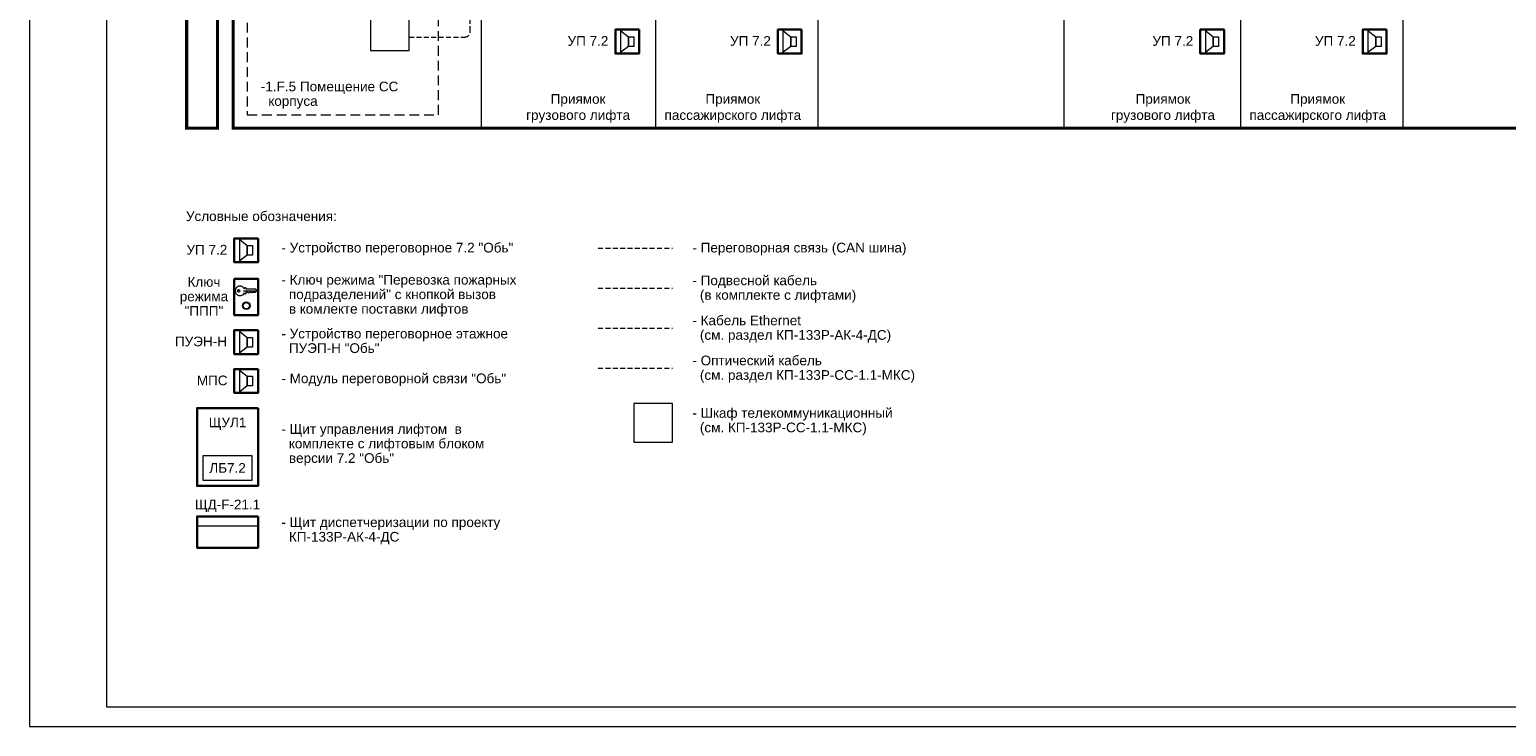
# Model space of a CAD drawing. Header units: millimetres. Extents: x 0 to 2625, y -889 to 841.
# Tile 8 of 24: x 0 to 382, y 0 to 180. Entities that reach past the tile are written whole.
import ezdxf
from ezdxf.enums import TextEntityAlignment as Align

# ---------------------------------------------------------------- set-up
doc = ezdxf.new("R2010")
doc.units = ezdxf.units.MM
doc.linetypes.add('штриховая', pattern=[19.05, 12.7, -6.35])
doc.layers.get('0').update_dxf_attribs({"lineweight": 15})
doc.styles.add('CP.Text', font='arial.ttf')

msp = doc.modelspace()

# ---------------------------------------------------------------- linework, layer by layer
at = {"color": 6, "linetype": 'штриховая', "ltscale": 0.1}
for p, q in [((113.91, 179.53), (113.91, 186.03)), ((98.13, 178.03), (112.41, 178.03)), ((146.94, 92.53), (166.19, 92.53))]:
    msp.add_line(p, q, dxfattribs=at)
at = {"color": 4, "linetype": 'штриховая', "ltscale": 0.1}
msp.add_line((146.94, 123.53), (166.19, 123.53), dxfattribs=at)
at = {"color": 30, "linetype": 'штриховая', "ltscale": 0.1, "true_color": 0xf26722}
msp.add_line((146.94, 113.2), (166.19, 113.2), dxfattribs=at)
at = {"color": 1, "linetype": 'штриховая', "ltscale": 0.1}
msp.add_line((146.94, 102.86), (166.19, 102.86), dxfattribs=at)
msp.add_line((43.3, 51.77), (59.07, 51.77))
for points in [[(0, 841), (0, 0), (1189, 0), (1189, 841)], [(20, 5), (20, 836), (1184, 836), (1184, 5)], [(44.8, 63.62), (57.57, 63.62), (57.57, 69.84), (44.8, 69.84)]]:
    msp.add_lwpolyline(points, close=True)
at = {"color": 251, "true_color": 0x636466, "const_width": 0.8}
msp.add_lwpolyline([(40.6, 655.39), (48.6, 655.39), (48.6, 154.49), (40.6, 154.49)], close=True, dxfattribs=at)
at = {"color": 251, "linetype": 'ByBlock', "lineweight": 5, "ltscale": 3, "true_color": 0x636466}
for points in [[(116.74, 605.66), (116.74, 154.49)], [(161.78, 605.66), (161.78, 154.49)], [(203.78, 605.66), (203.78, 154.49)], [(203.78, 605.66), (203.78, 154.49)], [(267.31, 605.66), (267.31, 154.49)], [(312.95, 605.66), (312.95, 154.49)], [(354.95, 605.66), (354.95, 154.49)], [(354.95, 605.66), (354.95, 154.49)]]:
    msp.add_lwpolyline(points, dxfattribs=at)
msp.add_lwpolyline([(40.6, 154.49), (48.6, 154.49), (48.6, 244.53), (40.6, 244.53)], close=True, dxfattribs=at)
at = {"color": 251, "linetype": 'ByBlock', "lineweight": 30, "ltscale": 3, "true_color": 0x636466, "const_width": 0.8}
msp.add_lwpolyline([(108.78, 244.53), (52.6, 244.53), (52.6, 154.49), (1168.01, 154.49), (1168.01, 244.53), (566.89, 244.53)], dxfattribs=at)
at = {"linetype": 'штриховая', "ltscale": 0.2}
msp.add_lwpolyline([(105.69, 204.57), (56.27, 204.57), (56.27, 157.96), (105.69, 157.96)], close=True, dxfattribs=at)
at = {"color": 6}
for points in [[(88.13, 174.53), (98.13, 174.53), (98.13, 184.53), (88.13, 184.53)], [(156.19, 73.37), (166.19, 73.37), (166.19, 83.37), (156.19, 83.37)]]:
    msp.add_lwpolyline(points, close=True, dxfattribs=at)
at = {"lineweight": 30}
for points in [[(157.56, 179.96), (157.56, 173.78), (151.42, 173.78), (151.42, 179.96)], [(199.56, 179.96), (199.56, 173.78), (193.42, 173.78), (193.42, 179.96)], [(308.73, 179.96), (308.73, 173.78), (302.6, 173.78), (302.6, 179.96)], [(350.73, 179.96), (350.73, 173.78), (344.6, 173.78), (344.6, 179.96)], [(59.07, 126.04), (59.07, 119.86), (52.93, 119.86), (52.93, 126.04)], [(52.93, 115.61), (59.07, 115.61), (59.07, 106.21), (52.93, 106.21)], [(59.07, 102.34), (59.07, 96.16), (52.93, 96.16), (52.93, 102.34)], [(59.07, 92.29), (59.07, 86.11), (52.93, 86.11), (52.93, 92.29)], [(59.07, 82.2), (59.07, 62.12), (43.3, 62.12), (43.3, 82.2)], [(59.07, 54.23), (59.07, 46.14), (43.3, 46.14), (43.3, 54.23)]]:
    msp.add_lwpolyline(points, close=True, dxfattribs=at)
at = {"lineweight": 18}
for points in [[(151.42, 173.78), (151.42, 179.96), (157.56, 179.96), (157.56, 173.78)], [(152.82, 174.12), (152.82, 179.62), (154.77, 178.1), (154.77, 175.6)], [(193.42, 173.78), (193.42, 179.96), (199.56, 179.96), (199.56, 173.78)], [(194.82, 174.12), (194.82, 179.62), (196.77, 178.1), (196.77, 175.6)], [(302.6, 173.78), (302.6, 179.96), (308.73, 179.96), (308.73, 173.78)], [(303.99, 174.12), (303.99, 179.62), (305.94, 178.1), (305.94, 175.6)], [(344.6, 173.78), (344.6, 179.96), (350.73, 179.96), (350.73, 173.78)], [(345.99, 174.12), (345.99, 179.62), (347.94, 178.1), (347.94, 175.6)], [(156.16, 178.1), (156.16, 175.6), (154.77, 175.6), (154.77, 178.1)], [(198.16, 178.1), (198.16, 175.6), (196.77, 175.6), (196.77, 178.1)], [(307.34, 178.1), (307.34, 175.6), (305.94, 175.6), (305.94, 178.1)], [(349.34, 178.1), (349.34, 175.6), (347.94, 175.6), (347.94, 178.1)], [(54.33, 120.2), (54.33, 125.71), (56.28, 124.18), (56.28, 121.68)], [(57.67, 124.18), (57.67, 121.68), (56.28, 121.68), (56.28, 124.18)], [(54.33, 96.5), (54.33, 102), (56.28, 100.48), (56.28, 97.98)], [(57.67, 100.48), (57.67, 97.98), (56.28, 97.98), (56.28, 100.48)], [(54.33, 86.45), (54.33, 91.95), (56.28, 90.42), (56.28, 87.93)], [(57.67, 90.42), (57.67, 87.93), (56.28, 87.93), (56.28, 90.42)], [(43.3, 62.12), (43.3, 82.2), (59.07, 82.2), (59.07, 62.12)]]:
    msp.add_lwpolyline(points, close=True, dxfattribs=at)
for points in [[(58.6, 112.39), (55.64, 112.39), (55.3, 112.52), (58.77, 112.52)], [(55.43, 113.11), (55.73, 113.32), (55.85, 113.32), (55.94, 113.28), (55.94, 112.98), (58.43, 112.98), (58.86, 112.69), (58.86, 112.6), (58.31, 112.09), (58.01, 112.09), (57.8, 112.31), (57.46, 111.97), (57.42, 111.97)], [(57.33, 111.97), (57.25, 111.97), (56.91, 112.26), (56.57, 111.93), (56.32, 112.18), (55.94, 112.18), (55.94, 111.71), (55.85, 111.67), (55.43, 111.88)]]:
    msp.add_lwpolyline(points, dxfattribs=at)
at = {"lineweight": 25}
msp.add_lwpolyline([(57.33, 111.97), (57.38, 112.05), (57.42, 111.97)], dxfattribs=at)
msp.add_circle((54.05, 112.5), 0.275, dxfattribs=at)
at = {"lineweight": 18}
for radius in [0.995, 0.825]:
    msp.add_circle((56.04, 108.64), radius, dxfattribs=at)
at = {"color": 6, "linetype": 'штриховая', "ltscale": 0.1}
msp.add_arc((112.41, 179.53), 1.5, 270, 0, dxfattribs=at)
at = {"lineweight": 18}
for points, knots in [([(53.23, 112.49), (53.23, 112.67), (53.26, 112.85), (53.39, 113.18), (53.49, 113.33), (53.68, 113.52), (53.75, 113.58), (53.92, 113.68), (54.02, 113.72), (54.11, 113.75)], [0, 0, 0, 0, 0.547336, 0.547336, 1.063434, 1.063434, 1.361474, 1.361474, 1.660846, 1.660846, 1.660846, 1.660846]), ([(54.12, 111.24), (53.99, 111.28), (53.86, 111.34), (53.63, 111.51), (53.52, 111.62), (53.37, 111.86), (53.32, 111.98), (53.25, 112.23), (53.23, 112.36), (53.23, 112.49)], [0, 0, 0, 0, 0.417934, 0.417934, 0.875269, 0.875269, 1.256039, 1.256039, 1.653364, 1.653364, 1.653364, 1.653364]), ([(54.11, 113.75), (54.24, 113.79), (54.38, 113.8), (54.65, 113.76), (54.78, 113.72), (55.01, 113.6), (55.11, 113.52), (55.29, 113.33), (55.37, 113.22), (55.42, 113.1)], [0, 0, 0, 0, 0.41198, 0.41198, 0.823657, 0.823657, 1.201793, 1.201793, 1.602028, 1.602028, 1.602028, 1.602028]), ([(55.43, 111.91), (55.36, 111.75), (55.26, 111.61), (55.02, 111.4), (54.89, 111.32), (54.65, 111.23), (54.55, 111.21), (54.33, 111.2), (54.23, 111.21), (54.12, 111.24)], [0, 0, 0, 0, 0.510094, 0.510094, 0.964236, 0.964236, 1.282131, 1.282131, 1.607848, 1.607848, 1.607848, 1.607848])]:
    msp.add_open_spline(points, degree=3, knots=knots, dxfattribs=at)

# ---------------------------------------------------------------- texts
at = {"style": 'CP.Text'}
msp.add_text('Условные обозначения:', height=2.5, dxfattribs=at).set_placement((40.42, 131.76), align=Align.MIDDLE_LEFT)
at = {"char_height": 2.5, "line_spacing_factor": 0.9, "style": 'CP.Text'}
for s, insert, width, attachment_point in [('УП 7.2', (144.33, 177.01), 18, 5), ('УП 7.2', (186.33, 177.01), 18, 5), ('УП 7.2', (295.5, 177.01), 18, 5), ('УП 7.2', (337.5, 177.01), 18, 5), ('-1.F.5 Помещение СС\\P  корпуса', (59.79, 163.01), 49.425, 4), ('УП 7.2', (45.84, 123.09), 18, 5), ('- Устройство переговорное 7.2 "Обь"', (65.1, 123.27), 76.4545, 4), ('- Переговорная связь (CAN шина)', (171.32, 123.27), 76.4545, 4), ('Ключ\\Pрежима\\P"ППП"', (45.08, 111.05), 18, 5), ('- Ключ режима "Перевозка пожарных\\P  подразделений" с кнопкой вызов\\P  в комлекте поставки лифтов', (65.1, 111.22), 76.4545, 4), ('- Подвесной кабель\\P  (в комплекте с лифтами)', (171.32, 112.93), 76.4545, 4), ('- Устройство переговорное этажное ^I  \\P  ПУЭП-Н "Обь"', (65.1, 99.56), 76.4545, 4), ('- Кабель Ethernet\\P  (см. раздел КП-133Р-АК-4-ДС)', (171.32, 102.6), 76.4545, 4), ('ПУЭН-Н', (44.3, 99.39), 18, 5), ('- Оптический кабель\\P  (см. раздел КП-133Р-СС-1.1-МКС)', (171.32, 92.26), 76.4545, 4), ('МПС', (47.21, 89.34), 18, 5), ('- Модуль переговорной связи "Обь"', (65.1, 89.51), 76.4545, 4), ('\\pxt12;- Шкаф телекоммуникационный\\P  (см. КП-133Р-СС-1.1-МКС)', (171.32, 78.71), 76.4545, 4), ('ЩУЛ1', (51.18, 78.16), 15.77, 5), ('\\P- Щит управления лифтом  в \\P  комплекте с лифтовым блоком\\P  версии 7.2 "Обь"', (65.1, 74.56), 76.4545, 4), ('ЛБ7.2', (51.18, 66.73), 12.77, 5), ('ЩД-F-21.1', (51.18, 56.96), 15.77, 5), ('- Щит диспетчеризации по проекту\\P  КП-133Р-АК-4-ДС', (65.1, 50.5), 76.4545, 4)]:
    msp.add_mtext(s, dxfattribs=dict(at, insert=insert, width=width, attachment_point=attachment_point))
at = {"char_height": 2.5, "width": 40, "attachment_point": 5, "style": 'CP.Text'}
for s, insert in [('Приямок\\Pгрузового лифта', (141.78, 159.59)), ('Приямок\\Pпассажирского лифта', (181.78, 159.59)), ('Приямок\\Pгрузового лифта', (292.95, 159.59)), ('Приямок\\Pпассажирского лифта', (332.95, 159.59))]:
    msp.add_mtext(s, dxfattribs=dict(at, insert=insert))

doc.saveas('drawing.dxf')
